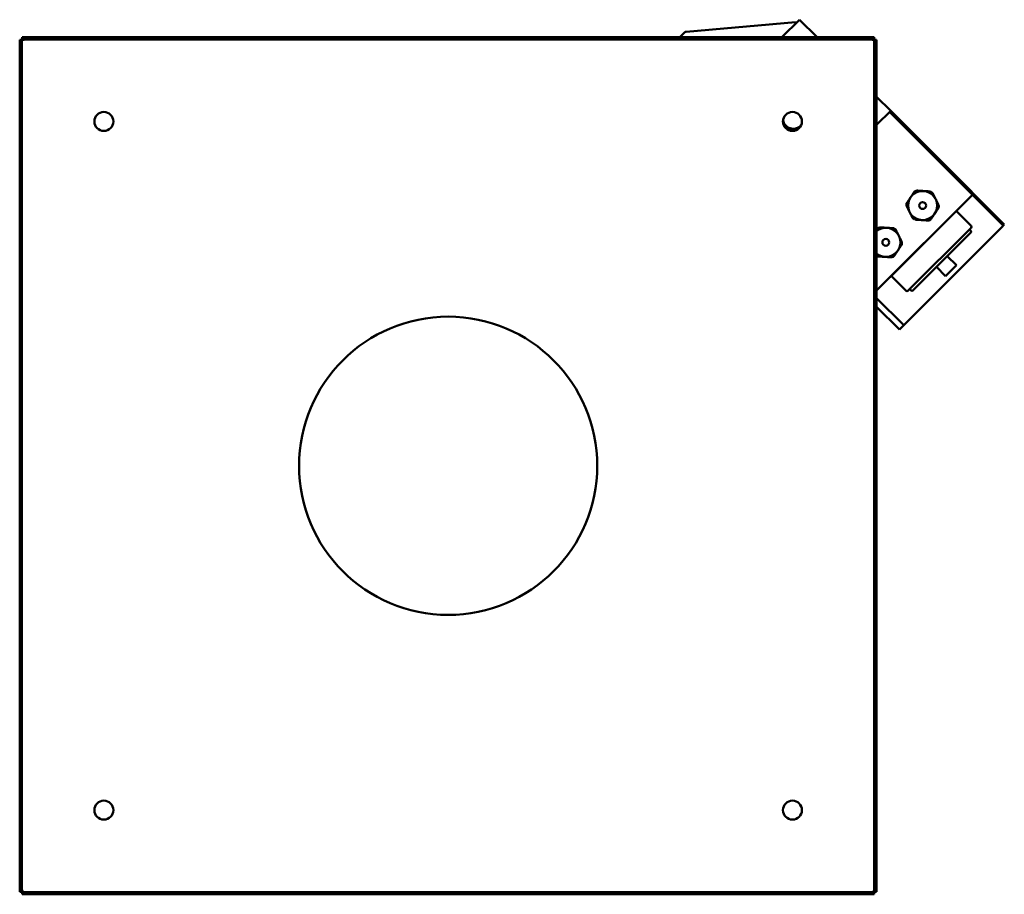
# Model space of a CAD drawing. Header units: millimetres. Extents: x 308 to 952, y 160 to 731.
import ezdxf

# ---------------------------------------------------------------- set-up
doc = ezdxf.new("R2010")
doc.units = ezdxf.units.MM
doc.header["$LTSCALE"] = 3
doc.layers.add('Widoczne (ISO)', color=7, linetype='Continuous', lineweight=50)

msp = doc.modelspace()

# ---------------------------------------------------------------- linework, layer by layer
at = {"layer": 'Widoczne (ISO)'}
for p, q in [((815.24, 729.55), (743.79, 723.3)), ((806.43, 719.76), (817.92, 731.25)), ((815.24, 729.55), (815.73, 729.06)), ((829.41, 719.76), (817.92, 731.25)), ((742.55, 722.72), (739.58, 719.76)), ((742.55, 722.72), (743.06, 723.23)), ((743.06, 723.23), (743.79, 723.3)), ((309.78, 718.18), (308.28, 718.18)), ((308.28, 718.18), (308.28, 161.33)), ((309.78, 718.18), (309.78, 161.33)), ((866.71, 719.76), (309.85, 719.76)), ((309.85, 718.26), (309.85, 719.76)), ((866.71, 718.26), (309.85, 718.26)), ((866.71, 718.26), (866.71, 719.76)), ((866.78, 161.33), (866.78, 718.18)), ((866.78, 718.18), (868.28, 718.18)), ((868.28, 161.33), (868.28, 718.18)), ((877.48, 671.69), (868.28, 680.89)), ((877.48, 671.69), (868.28, 662.48)), ((908.6, 639.16), (876.78, 670.98)), ((909.3, 639.87), (877.48, 671.69)), ((909.3, 639.87), (908.6, 639.16)), ((908.6, 639.16), (951.02, 596.73)), ((951.73, 597.44), (909.3, 639.87)), ((930.87, 616.89), (868.28, 554.29)), ((877.62, 563.36), (920.76, 606.49)), ((920.4, 606.14), (929.97, 596.57)), ((920.9, 606.63), (920.76, 606.49)), ((950.46, 596.17), (886.67, 532.39)), ((888.78, 554.15), (929.97, 595.34)), ((891.94, 554.34), (929.77, 592.17)), ((928.82, 594.19), (929.77, 593.23)), ((950.46, 596.17), (951.02, 596.73)), ((951.02, 596.73), (951.73, 597.44)), ((914.4, 576.8), (920.41, 570.79)), ((907.33, 569.73), (913.34, 563.72)), ((913.34, 563.72), (920.41, 570.79)), ((877.62, 563.36), (877.48, 563.22)), ((877.98, 563.71), (887.54, 554.15)), ((889.93, 555.3), (890.88, 554.34)), ((885.97, 531.68), (868.28, 549.37)), ((868.28, 543.71), (883.14, 528.85)), ((883.14, 528.85), (885.97, 531.68)), ((886.67, 532.39), (885.97, 531.68)), ((309.78, 161.33), (308.28, 161.33)), ((309.85, 161.26), (866.71, 161.26)), ((309.85, 161.26), (309.85, 159.76)), ((866.71, 161.26), (866.71, 159.76)), ((866.78, 161.33), (868.28, 161.33)), ((309.85, 159.76), (866.71, 159.76))]:
    msp.add_line(p, q, dxfattribs=at)
for centre, radius in [((363.28, 664.76), 6.2), ((813.28, 664.76), 6.2), ((898.34, 609.81), 9.5), ((898.34, 609.81), 2.25), ((874.3, 585.77), 2.25), ((588.28, 439.76), 97.44), ((363.28, 214.76), 6.2), ((813.28, 214.76), 6.2)]:
    msp.add_circle(centre, radius, dxfattribs=at)
for centre, radius, start, end in [((898.34, 609.81), 10.55, 112.04839, 120.48926), ((898.34, 609.81), 10.55, 52.04839, 60.48926), ((898.34, 609.81), 10.55, 172.04839, 180.48926), ((898.34, 609.81), 10.55, 352.04839, 0.48926), ((920.76, 606.77), 0.2, 315, 45), ((898.34, 609.81), 10.55, 232.04839, 240.48926), ((898.34, 609.81), 10.55, 292.04839, 300.48926), ((874.3, 585.77), 9.5, 230.64094, 129.35906), ((874.3, 585.77), 10.55, 112.30685, 120.74772), ((874.3, 585.77), 10.55, 52.30685, 60.74772), ((929.24, 592.7), 0.75, 315, 45), ((929.35, 595.96), 0.875, 315, 45), ((874.3, 585.77), 10.55, 352.30685, 0.74772), ((874.3, 585.77), 10.55, 235.17576, 240.74772), ((874.3, 585.77), 10.55, 292.30685, 300.74772), ((877.34, 563.36), 0.2, 225, 315), ((888.16, 554.77), 0.875, 225, 315), ((891.41, 554.87), 0.75, 225, 315)]:
    msp.add_arc(centre, radius, start, end, dxfattribs=at)
for centre, start_param, end_param in [((813.77, 666.67), 4.097761, 6.388299), ((813.8, 666.69), 4.085264, 6.280162)]:
    msp.add_ellipse(centre, major_axis=(4.77, -4.77), ratio=0.999168, start_param=start_param, end_param=end_param, dxfattribs=at)
for points, knots in [([(310.58, 717.46), (310.5, 717.5), (310.42, 717.55), (310.27, 717.64), (310.2, 717.68), (310.09, 717.76), (310.05, 717.79), (309.94, 717.88), (309.88, 717.94), (309.8, 718.06), (309.78, 718.12), (309.78, 718.18)], [0, 0, 0, 0, 0.0272725, 0.0272725, 0.0545936, 0.0545936, 0.0727556, 0.0727556, 0.1091455, 0.1091455, 0.1456253, 0.1456253, 0.1456253, 0.1456253]), ([(310.58, 717.46), (310.51, 717.56), (310.45, 717.67), (310.33, 717.86), (310.27, 717.95), (310.18, 718.06), (310.15, 718.09), (310.07, 718.16), (310.03, 718.2), (309.94, 718.24), (309.89, 718.26), (309.85, 718.26)], [-0.1456253, -0.1456253, -0.1456253, -0.1456253, -0.1091455, -0.1091455, -0.0727556, -0.0727556, -0.0545936, -0.0545936, -0.0272725, -0.0272725, 0, 0, 0, 0]), ([(865.98, 717.46), (866.02, 717.53), (866.07, 717.61), (866.16, 717.76), (866.2, 717.83), (866.28, 717.94), (866.31, 717.98), (866.4, 718.1), (866.46, 718.15), (866.58, 718.23), (866.64, 718.26), (866.71, 718.26)], [0, 0, 0, 0, 0.0272725, 0.0272725, 0.0545936, 0.0545936, 0.0727556, 0.0727556, 0.1091455, 0.1091455, 0.1456253, 0.1456253, 0.1456253, 0.1456253]), ([(865.98, 717.46), (866.08, 717.52), (866.19, 717.58), (866.38, 717.7), (866.47, 717.76), (866.58, 717.85), (866.61, 717.88), (866.68, 717.96), (866.72, 718), (866.76, 718.09), (866.78, 718.14), (866.78, 718.18)], [-0.1456253, -0.1456253, -0.1456253, -0.1456253, -0.1091455, -0.1091455, -0.0727556, -0.0727556, -0.0545936, -0.0545936, -0.0272725, -0.0272725, 0, 0, 0, 0]), ([(310.58, 162.06), (310.47, 161.99), (310.37, 161.93), (310.17, 161.81), (310.08, 161.75), (309.97, 161.66), (309.94, 161.63), (309.87, 161.55), (309.83, 161.51), (309.79, 161.42), (309.78, 161.37), (309.78, 161.33)], [-0.1456253, -0.1456253, -0.1456253, -0.1456253, -0.1091455, -0.1091455, -0.0727556, -0.0727556, -0.0545936, -0.0545936, -0.0272725, -0.0272725, 0, 0, 0, 0]), ([(310.58, 162.06), (310.53, 161.98), (310.48, 161.9), (310.39, 161.75), (310.35, 161.68), (310.27, 161.57), (310.24, 161.53), (310.15, 161.42), (310.09, 161.36), (309.97, 161.28), (309.91, 161.26), (309.85, 161.26)], [0, 0, 0, 0, 0.0272725, 0.0272725, 0.0545936, 0.0545936, 0.0727556, 0.0727556, 0.1091455, 0.1091455, 0.1456253, 0.1456253, 0.1456253, 0.1456253]), ([(865.98, 162.06), (866.04, 161.95), (866.1, 161.85), (866.22, 161.65), (866.28, 161.56), (866.37, 161.45), (866.4, 161.42), (866.48, 161.35), (866.52, 161.31), (866.61, 161.27), (866.66, 161.26), (866.71, 161.26)], [-0.1456253, -0.1456253, -0.1456253, -0.1456253, -0.1091455, -0.1091455, -0.0727556, -0.0727556, -0.0545936, -0.0545936, -0.0272725, -0.0272725, 0, 0, 0, 0]), ([(865.98, 162.06), (866.05, 162.01), (866.13, 161.96), (866.28, 161.87), (866.36, 161.83), (866.46, 161.75), (866.5, 161.72), (866.62, 161.63), (866.67, 161.57), (866.76, 161.45), (866.78, 161.39), (866.78, 161.33)], [0, 0, 0, 0, 0.0272725, 0.0272725, 0.0545936, 0.0545936, 0.0727556, 0.0727556, 0.1091455, 0.1091455, 0.1456253, 0.1456253, 0.1456253, 0.1456253])]:
    msp.add_open_spline(points, degree=3, knots=knots, dxfattribs=at)
for points, weights in [([(892.99, 618.91), (891.65, 616.9), (890.44, 615.09)], [1.0590788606, 1.05716928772, 1]), ([(898.96, 619.29), (896.79, 619.44), (894.38, 619.59)], [1, 1.05716928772, 1.0590788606]), ([(903.54, 619), (901.13, 619.15), (898.96, 619.29)], [1.0590788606, 1.05716928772, 1]), ([(906.86, 614.02), (905.9, 615.97), (904.83, 618.13)], [1, 1.05716928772, 1.0590788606]), ([(890.44, 615.09), (889.23, 613.28), (887.89, 611.27)], [1, 1.05716928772, 1.0590788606]), ([(908.89, 609.9), (907.82, 612.07), (906.86, 614.02)], [1.0590788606, 1.05716928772, 1]), ([(887.79, 609.72), (888.86, 607.56), (889.82, 605.61)], [1.0590788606, 1.05716928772, 1]), ([(889.82, 605.61), (890.79, 603.66), (891.85, 601.5)], [1, 1.05716928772, 1.0590788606]), ([(906.24, 604.54), (907.45, 606.35), (908.79, 608.36)], [1, 1.05716928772, 1.0590788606]), ([(893.15, 600.63), (895.55, 600.48), (897.72, 600.33)], [1.0590788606, 1.05716928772, 1]), ([(897.72, 600.33), (899.89, 600.19), (902.3, 600.04)], [1, 1.05716928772, 1.0590788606]), ([(903.7, 600.72), (905.04, 602.73), (906.24, 604.54)], [1.0590788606, 1.05716928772, 1]), ([(868.91, 594.84), (868.58, 594.35), (868.28, 593.89)], [1.0590788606, 1.05861609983, 1.05490808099]), ([(874.88, 595.26), (872.71, 595.39), (870.3, 595.53)], [1, 1.05716928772, 1.0590788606]), ([(879.46, 594.98), (877.05, 595.12), (874.88, 595.26)], [1.0590788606, 1.05716928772, 1]), ([(882.8, 590.02), (881.83, 591.96), (880.75, 594.12)], [1, 1.05716928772, 1.0590788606]), ([(884.85, 585.91), (883.77, 588.07), (882.8, 590.02)], [1.0590788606, 1.05716928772, 1]), ([(879.69, 576.71), (881.03, 578.72), (882.23, 580.53)], [1.0590788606, 1.05716928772, 1]), ([(882.23, 580.53), (883.42, 582.35), (884.76, 584.36)], [1, 1.05716928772, 1.0590788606]), ([(869.15, 576.57), (871.56, 576.42), (873.73, 576.29)], [1.0590788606, 1.05716928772, 1]), ([(873.73, 576.29), (875.9, 576.16), (878.31, 576.01)], [1, 1.05716928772, 1.0590788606])]:
    msp.add_rational_spline(points, weights, degree=2, dxfattribs=at)

doc.saveas('drawing.dxf')
